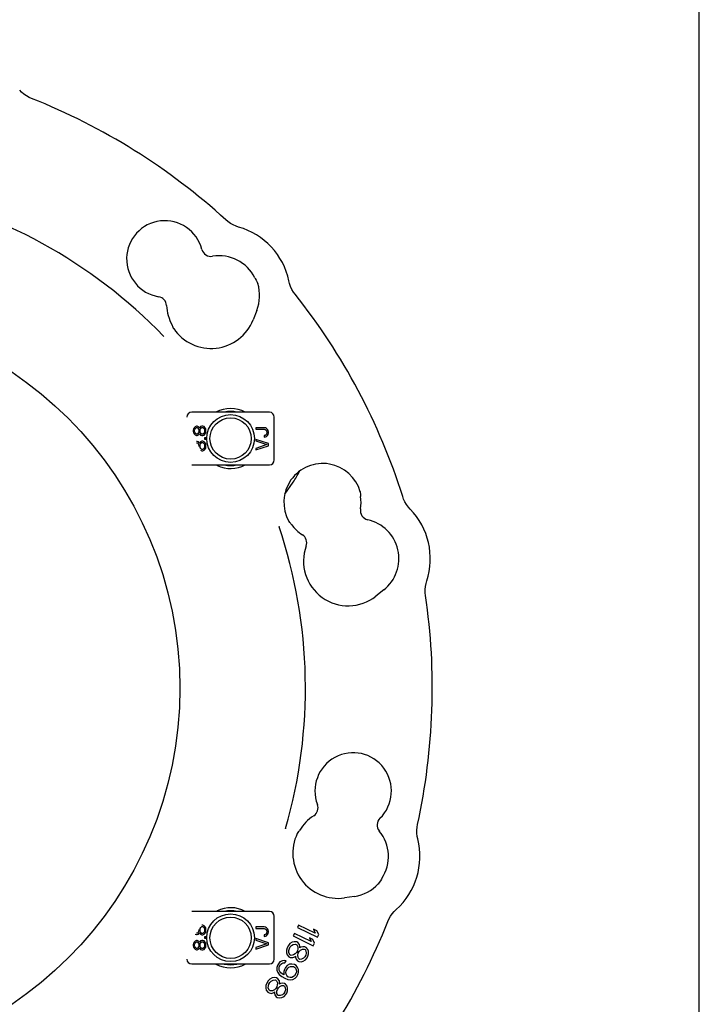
# Model space of a CAD drawing. Header units: inches. Extents: x 0 to 22, y 0 to 17.
# Tile 9 of 10: x 18.6 to 22, y 3.8 to 8.7. Entities that reach past the tile are written whole.
import ezdxf

# ---------------------------------------------------------------- set-up
doc = ezdxf.new("R2010")
doc.units = ezdxf.units.IN
doc.header["$LTSCALE"] = 1.21
doc.header["$MEASUREMENT"] = 0
doc.layers.get('0').update_dxf_attribs({"linetype": 'CONTINUOUS'})

msp = doc.modelspace()

# ---------------------------------------------------------------- linework, layer by layer
at = {"color": 7, "linetype": 'CONTINUOUS'}
for p, q in [((22, 0), (22, 17)), ((19.7981, 7.4363), (19.8, 7.4327)), ((19.8, 7.4329), (19.8, 7.4327)), ((19.8097, 7.4146), (19.8132, 7.4067)), ((19.8132, 7.4067), (19.8132, 7.4067)), ((19.8078, 7.2743), (19.7895, 7.228)), ((19.3919, 7.1956), (19.3918, 7.1957)), ((19.3977, 7.1814), (19.3959, 7.1855)), ((19.3977, 7.1814), (19.3977, 7.1814)), ((19.8711, 6.7703), (19.4853, 6.7703)), ((19.8947, 6.5341), (19.8947, 6.7467)), ((19.4945, 6.6876), (19.4931, 6.6811)), ((19.4931, 6.6811), (19.4931, 6.6758)), ((19.4985, 6.6942), (19.4945, 6.6876)), ((19.5025, 6.6981), (19.4985, 6.6942)), ((19.4998, 6.6811), (19.5012, 6.6863)), ((19.4998, 6.6758), (19.4998, 6.6811)), ((19.5012, 6.6863), (19.5052, 6.6916)), ((19.5092, 6.7008), (19.5025, 6.6981)), ((19.5052, 6.6916), (19.5092, 6.6942)), ((19.5132, 6.7008), (19.5092, 6.7008)), ((19.5092, 6.6942), (19.5119, 6.6942)), ((19.5119, 6.6942), (19.5159, 6.6916)), ((19.5186, 6.6981), (19.5132, 6.7008)), ((19.5159, 6.6916), (19.5199, 6.6863)), ((19.5226, 6.6942), (19.5186, 6.6981)), ((19.5199, 6.6863), (19.5213, 6.6811)), ((19.5213, 6.6811), (19.5213, 6.6758)), ((19.524, 6.6916), (19.5226, 6.6942)), ((19.5253, 6.6942), (19.524, 6.6916)), ((19.5293, 6.6994), (19.5253, 6.6942)), ((19.5266, 6.6811), (19.528, 6.6863)), ((19.5266, 6.6758), (19.5266, 6.6811)), ((19.528, 6.6863), (19.5307, 6.6916)), ((19.536, 6.7021), (19.5293, 6.6994)), ((19.5307, 6.6916), (19.536, 6.6955)), ((19.54, 6.7021), (19.536, 6.7021)), ((19.536, 6.6955), (19.54, 6.6955)), ((19.5467, 6.6994), (19.54, 6.7021)), ((19.54, 6.6955), (19.5454, 6.6916)), ((19.5454, 6.6916), (19.5481, 6.6863)), ((19.5508, 6.6955), (19.5467, 6.6994)), ((19.5481, 6.6863), (19.5494, 6.6811)), ((19.5494, 6.6811), (19.5494, 6.6758)), ((19.5548, 6.6889), (19.5508, 6.6955)), ((19.5561, 6.6824), (19.5548, 6.6889)), ((19.5561, 6.6745), (19.5561, 6.6824)), ((19.8441, 6.6939), (19.8026, 6.6939)), ((19.8026, 6.6939), (19.8026, 6.686)), ((19.8026, 6.686), (19.8441, 6.686)), ((19.8508, 6.6925), (19.8441, 6.6939)), ((19.8441, 6.686), (19.8495, 6.6847)), ((19.8495, 6.6847), (19.8535, 6.682)), ((19.8562, 6.6899), (19.8508, 6.6925)), ((19.8535, 6.682), (19.8562, 6.6781)), ((19.8616, 6.6847), (19.8562, 6.6899)), ((19.8642, 6.6794), (19.8616, 6.6847)), ((19.4931, 6.6758), (19.4945, 6.6693)), ((19.4945, 6.6693), (19.4985, 6.6627)), ((19.4985, 6.6627), (19.5025, 6.6588)), ((19.5012, 6.6706), (19.4998, 6.6758)), ((19.5052, 6.6653), (19.5012, 6.6706)), ((19.5025, 6.6588), (19.5092, 6.6561)), ((19.5092, 6.6627), (19.5052, 6.6653)), ((19.5119, 6.6627), (19.5092, 6.6627)), ((19.5092, 6.6561), (19.5132, 6.6561)), ((19.5159, 6.6653), (19.5119, 6.6627)), ((19.5132, 6.6561), (19.5186, 6.6588)), ((19.5199, 6.6706), (19.5159, 6.6653)), ((19.5186, 6.6588), (19.5226, 6.6627)), ((19.5213, 6.6758), (19.5199, 6.6706)), ((19.5226, 6.6627), (19.524, 6.6653)), ((19.524, 6.6653), (19.5253, 6.6627)), ((19.5253, 6.6627), (19.5293, 6.6574)), ((19.528, 6.6706), (19.5266, 6.6758)), ((19.5307, 6.6653), (19.528, 6.6706)), ((19.5293, 6.6574), (19.536, 6.6548)), ((19.536, 6.6614), (19.5307, 6.6653)), ((19.54, 6.6614), (19.536, 6.6614)), ((19.536, 6.6548), (19.54, 6.6548)), ((19.5454, 6.6653), (19.54, 6.6614)), ((19.54, 6.6548), (19.5467, 6.6574)), ((19.5481, 6.6706), (19.5454, 6.6653)), ((19.5467, 6.6574), (19.5508, 6.6614)), ((19.5494, 6.6758), (19.5481, 6.6706)), ((19.5561, 6.6443), (19.5494, 6.6443)), ((19.5494, 6.6443), (19.5494, 6.6378)), ((19.5494, 6.6378), (19.5561, 6.6378)), ((19.5508, 6.6614), (19.5548, 6.6679)), ((19.5548, 6.6679), (19.5561, 6.6745)), ((19.5561, 6.6378), (19.5561, 6.6443)), ((19.8656, 6.6151), (19.8026, 6.6361)), ((19.8026, 6.6361), (19.8026, 6.6282)), ((19.8495, 6.6558), (19.8441, 6.6545)), ((19.8441, 6.6545), (19.8441, 6.6466)), ((19.8441, 6.6466), (19.8508, 6.6479)), ((19.8535, 6.6584), (19.8495, 6.6558)), ((19.8508, 6.6479), (19.8562, 6.6505)), ((19.8562, 6.6624), (19.8535, 6.6584)), ((19.8562, 6.6781), (19.8575, 6.6729)), ((19.8575, 6.6676), (19.8562, 6.6624)), ((19.8562, 6.6505), (19.8616, 6.6558)), ((19.8575, 6.6729), (19.8575, 6.6676)), ((19.8616, 6.6558), (19.8642, 6.661)), ((19.8656, 6.6729), (19.8642, 6.6794)), ((19.8642, 6.661), (19.8656, 6.6676)), ((19.8656, 6.6676), (19.8656, 6.6729)), ((19.5132, 6.6259), (19.5092, 6.6259)), ((19.5092, 6.6194), (19.5119, 6.6194)), ((19.5119, 6.6194), (19.5159, 6.6168)), ((19.5186, 6.6233), (19.5132, 6.6259)), ((19.5159, 6.6168), (19.5199, 6.6115)), ((19.5226, 6.6194), (19.5186, 6.6233)), ((19.5199, 6.6115), (19.5213, 6.6063)), ((19.5213, 6.6063), (19.5213, 6.601)), ((19.524, 6.6168), (19.5226, 6.6194)), ((19.5253, 6.6194), (19.524, 6.6168)), ((19.5293, 6.6246), (19.5253, 6.6194)), ((19.5266, 6.6063), (19.528, 6.6115)), ((19.5266, 6.601), (19.5266, 6.6063)), ((19.528, 6.5958), (19.5266, 6.601)), ((19.528, 6.6115), (19.5307, 6.6168)), ((19.5307, 6.5905), (19.528, 6.5958)), ((19.536, 6.6273), (19.5293, 6.6246)), ((19.5307, 6.6168), (19.536, 6.6207)), ((19.536, 6.5866), (19.5307, 6.5905)), ((19.54, 6.6273), (19.536, 6.6273)), ((19.536, 6.6207), (19.54, 6.6207)), ((19.54, 6.5866), (19.536, 6.5866)), ((19.5467, 6.6246), (19.54, 6.6273)), ((19.54, 6.6207), (19.5454, 6.6168)), ((19.5454, 6.5905), (19.54, 6.5866)), ((19.5454, 6.6168), (19.5481, 6.6115)), ((19.5481, 6.5958), (19.5454, 6.5905)), ((19.5508, 6.6207), (19.5467, 6.6246)), ((19.5467, 6.5826), (19.5508, 6.5866)), ((19.5481, 6.6115), (19.5494, 6.6063)), ((19.5494, 6.601), (19.5481, 6.5958)), ((19.5494, 6.6063), (19.5494, 6.601)), ((19.5548, 6.6141), (19.5508, 6.6207)), ((19.5508, 6.5866), (19.5548, 6.5931)), ((19.5561, 6.6076), (19.5548, 6.6141)), ((19.5548, 6.5931), (19.5561, 6.5997)), ((19.5561, 6.5997), (19.5561, 6.6076)), ((19.8026, 6.6282), (19.8575, 6.6099)), ((19.8575, 6.6099), (19.8026, 6.5915)), ((19.8026, 6.5836), (19.8656, 6.6046)), ((19.8026, 6.5915), (19.8026, 6.5836)), ((19.8656, 6.6046), (19.8656, 6.6151)), ((19.5293, 6.5826), (19.536, 6.58)), ((19.536, 6.58), (19.54, 6.58)), ((19.54, 6.58), (19.5467, 6.5826)), ((19.4853, 6.5104), (19.8711, 6.5104)), ((19.9465, 6.3646), (19.9878, 6.4236)), ((20.32, 6.3781), (20.32, 6.3781)), ((20.3216, 6.3593), (20.3216, 6.3593)), ((19.9677, 6.2288), (19.9648, 6.2322)), ((19.9648, 6.2322), (19.9648, 6.2322)), ((19.9713, 6.2247), (19.9677, 6.2288)), ((19.9748, 6.2209), (19.9713, 6.2247)), ((19.9749, 6.2208), (19.9748, 6.2209)), ((20.437, 5.8905), (20.3979, 5.8596)), ((20.0065, 4.6813), (20.0092, 4.685)), ((20.0065, 4.6813), (20.0065, 4.6813)), ((20.0159, 4.6935), (20.0159, 4.6936)), ((20.4145, 4.4411), (20.4094, 4.4341)), ((20.4274, 4.462), (20.4253, 4.4585)), ((20.4254, 4.4587), (20.4253, 4.4586)), ((20.4094, 4.4341), (20.4094, 4.4341)), ((20.292, 4.3726), (20.2427, 4.3653)), ((19.8711, 4.2978), (19.4853, 4.2978)), ((19.8947, 4.0616), (19.8947, 4.2742)), ((19.5199, 4.1981), (19.5159, 4.1929)), ((19.5213, 4.2034), (19.5199, 4.1981)), ((19.5213, 4.2086), (19.5213, 4.2034)), ((19.5266, 4.2086), (19.528, 4.2139)), ((19.5266, 4.2034), (19.5266, 4.2086)), ((19.528, 4.1981), (19.5266, 4.2034)), ((19.528, 4.2139), (19.5307, 4.2191)), ((19.5307, 4.1929), (19.528, 4.1981)), ((19.5307, 4.2191), (19.536, 4.2231)), ((19.54, 4.2296), (19.536, 4.2296)), ((19.536, 4.2231), (19.54, 4.2231)), ((19.5467, 4.227), (19.54, 4.2296)), ((19.54, 4.2231), (19.5454, 4.2191)), ((19.5454, 4.2191), (19.5481, 4.2139)), ((19.5481, 4.1981), (19.5454, 4.1929)), ((19.5508, 4.2231), (19.5467, 4.227)), ((19.5481, 4.2139), (19.5494, 4.2086)), ((19.5494, 4.2034), (19.5481, 4.1981)), ((19.5494, 4.2086), (19.5494, 4.2034)), ((19.5548, 4.2165), (19.5508, 4.2231)), ((19.5508, 4.1889), (19.5548, 4.1955)), ((19.5561, 4.2099), (19.5548, 4.2165)), ((19.5548, 4.1955), (19.5561, 4.2021)), ((19.5561, 4.2021), (19.5561, 4.2099)), ((19.8441, 4.2214), (19.8026, 4.2214)), ((19.8026, 4.2214), (19.8026, 4.2135)), ((19.8026, 4.2135), (19.8441, 4.2135)), ((19.8508, 4.2201), (19.8441, 4.2214)), ((19.8441, 4.2135), (19.8495, 4.2122)), ((19.8495, 4.2122), (19.8535, 4.2096)), ((19.8562, 4.2175), (19.8508, 4.2201)), ((19.8535, 4.2096), (19.8562, 4.2057)), ((19.8616, 4.2122), (19.8562, 4.2175)), ((19.8562, 4.2057), (19.8575, 4.2004)), ((19.8575, 4.1952), (19.8562, 4.1899)), ((19.8575, 4.2004), (19.8575, 4.1952)), ((19.8642, 4.207), (19.8616, 4.2122)), ((19.8656, 4.2004), (19.8642, 4.207)), ((19.8642, 4.1886), (19.8656, 4.1952)), ((19.8656, 4.1952), (19.8656, 4.2004)), ((20.0148, 4.2304), (20.0089, 4.218)), ((20.0089, 4.218), (20.1086, 4.1708)), ((20.0975, 4.1913), (20.0148, 4.2304)), ((20.1055, 4.2027), (20.0886, 4.2108)), ((20.0886, 4.2108), (20.0975, 4.1913)), ((20.1145, 4.1833), (20.1055, 4.2027)), ((19.4985, 4.1469), (19.4945, 4.1404)), ((19.5025, 4.1509), (19.4985, 4.1469)), ((19.5025, 4.1863), (19.5092, 4.1837)), ((19.5092, 4.1535), (19.5025, 4.1509)), ((19.5052, 4.1443), (19.5092, 4.1469)), ((19.5119, 4.1903), (19.5092, 4.1903)), ((19.5092, 4.1837), (19.5132, 4.1837)), ((19.5132, 4.1535), (19.5092, 4.1535)), ((19.5092, 4.1469), (19.5119, 4.1469)), ((19.5159, 4.1929), (19.5119, 4.1903)), ((19.5119, 4.1469), (19.5159, 4.1443)), ((19.5132, 4.1837), (19.5186, 4.1863)), ((19.5186, 4.1509), (19.5132, 4.1535)), ((19.5186, 4.1863), (19.5226, 4.1903)), ((19.5226, 4.1469), (19.5186, 4.1509)), ((19.5226, 4.1903), (19.524, 4.1929)), ((19.524, 4.1443), (19.5226, 4.1469)), ((19.524, 4.1929), (19.5253, 4.1903)), ((19.5253, 4.1469), (19.524, 4.1443)), ((19.5253, 4.1903), (19.5293, 4.185)), ((19.5293, 4.1522), (19.5253, 4.1469)), ((19.5293, 4.185), (19.536, 4.1824)), ((19.536, 4.1548), (19.5293, 4.1522)), ((19.536, 4.1889), (19.5307, 4.1929)), ((19.5307, 4.1443), (19.536, 4.1483)), ((19.54, 4.1889), (19.536, 4.1889)), ((19.536, 4.1824), (19.54, 4.1824)), ((19.54, 4.1548), (19.536, 4.1548)), ((19.536, 4.1483), (19.54, 4.1483)), ((19.5454, 4.1929), (19.54, 4.1889)), ((19.54, 4.1824), (19.5467, 4.185)), ((19.5467, 4.1522), (19.54, 4.1548)), ((19.54, 4.1483), (19.5454, 4.1443)), ((19.5467, 4.185), (19.5508, 4.1889)), ((19.5508, 4.1483), (19.5467, 4.1522)), ((19.5561, 4.1719), (19.5494, 4.1719)), ((19.5494, 4.1719), (19.5494, 4.1653)), ((19.5494, 4.1653), (19.5561, 4.1653)), ((19.5548, 4.1417), (19.5508, 4.1483)), ((19.5561, 4.1653), (19.5561, 4.1719)), ((19.8656, 4.1427), (19.8026, 4.1637)), ((19.8026, 4.1637), (19.8026, 4.1558)), ((19.8026, 4.1558), (19.8575, 4.1374)), ((19.8495, 4.1834), (19.8441, 4.182)), ((19.8441, 4.182), (19.8441, 4.1742)), ((19.8441, 4.1742), (19.8508, 4.1755)), ((19.8535, 4.186), (19.8495, 4.1834)), ((19.8508, 4.1755), (19.8562, 4.1781)), ((19.8562, 4.1899), (19.8535, 4.186)), ((19.8562, 4.1781), (19.8616, 4.1834)), ((19.8616, 4.1834), (19.8642, 4.1886)), ((19.9836, 4.1457), (19.972, 4.1388)), ((19.9931, 4.1485), (19.9836, 4.1457)), ((19.9948, 4.1891), (19.9887, 4.1768)), ((19.9887, 4.1768), (20.0875, 4.1279)), ((20.0056, 4.1471), (19.9931, 4.1485)), ((20.0768, 4.1486), (19.9948, 4.1891)), ((20.0118, 4.1438), (20.0056, 4.1471)), ((20.085, 4.1599), (20.0682, 4.1682)), ((20.0682, 4.1682), (20.0768, 4.1486)), ((20.0936, 4.1403), (20.085, 4.1599)), ((20.1086, 4.1708), (20.1145, 4.1833)), ((19.4945, 4.1404), (19.4931, 4.1338)), ((19.4931, 4.1338), (19.4931, 4.1286)), ((19.4931, 4.1286), (19.4945, 4.122)), ((19.4945, 4.122), (19.4985, 4.1155)), ((19.4985, 4.1155), (19.5025, 4.1115)), ((19.4998, 4.1338), (19.5012, 4.1391)), ((19.4998, 4.1286), (19.4998, 4.1338)), ((19.5012, 4.1233), (19.4998, 4.1286)), ((19.5012, 4.1391), (19.5052, 4.1443)), ((19.5052, 4.1181), (19.5012, 4.1233)), ((19.5025, 4.1115), (19.5092, 4.1089)), ((19.5092, 4.1155), (19.5052, 4.1181)), ((19.5119, 4.1155), (19.5092, 4.1155)), ((19.5092, 4.1089), (19.5132, 4.1089)), ((19.5159, 4.1181), (19.5119, 4.1155)), ((19.5132, 4.1089), (19.5186, 4.1115)), ((19.5159, 4.1443), (19.5199, 4.1391)), ((19.5199, 4.1233), (19.5159, 4.1181)), ((19.5186, 4.1115), (19.5226, 4.1155)), ((19.5199, 4.1391), (19.5213, 4.1338)), ((19.5213, 4.1286), (19.5199, 4.1233)), ((19.5213, 4.1338), (19.5213, 4.1286)), ((19.5226, 4.1155), (19.524, 4.1181)), ((19.524, 4.1181), (19.5253, 4.1155)), ((19.5253, 4.1155), (19.5293, 4.1102)), ((19.5266, 4.1338), (19.528, 4.1391)), ((19.5266, 4.1286), (19.5266, 4.1338)), ((19.528, 4.1233), (19.5266, 4.1286)), ((19.528, 4.1391), (19.5307, 4.1443)), ((19.5307, 4.1181), (19.528, 4.1233)), ((19.5293, 4.1102), (19.536, 4.1076)), ((19.536, 4.1141), (19.5307, 4.1181)), ((19.54, 4.1141), (19.536, 4.1141)), ((19.536, 4.1076), (19.54, 4.1076)), ((19.5454, 4.1181), (19.54, 4.1141)), ((19.54, 4.1076), (19.5467, 4.1102)), ((19.5454, 4.1443), (19.5481, 4.1391)), ((19.5481, 4.1233), (19.5454, 4.1181)), ((19.5467, 4.1102), (19.5508, 4.1141)), ((19.5481, 4.1391), (19.5494, 4.1338)), ((19.5494, 4.1286), (19.5481, 4.1233)), ((19.5494, 4.1338), (19.5494, 4.1286)), ((19.5508, 4.1141), (19.5548, 4.1207)), ((19.5561, 4.1351), (19.5548, 4.1417)), ((19.5548, 4.1207), (19.5561, 4.1273)), ((19.5561, 4.1273), (19.5561, 4.1351)), ((19.8575, 4.1374), (19.8026, 4.1191)), ((19.8026, 4.1112), (19.8656, 4.1322)), ((19.8026, 4.1191), (19.8026, 4.1112)), ((19.8656, 4.1322), (19.8656, 4.1427)), ((19.9582, 4.1176), (19.9549, 4.1063)), ((19.9549, 4.1063), (19.9557, 4.0929)), ((19.9646, 4.1298), (19.9582, 4.1176)), ((19.972, 4.1388), (19.9646, 4.1298)), ((19.9672, 4.0946), (19.9674, 4.1049)), ((19.9674, 4.1049), (19.9696, 4.1141)), ((19.9696, 4.1141), (19.9739, 4.1223)), ((19.9739, 4.1223), (19.9803, 4.1293)), ((19.9803, 4.1293), (19.9887, 4.1352)), ((19.9887, 4.1352), (20.0002, 4.1369)), ((20.0002, 4.1369), (20.0064, 4.1336)), ((20.0091, 4.1036), (20.0049, 4.0955)), ((20.0064, 4.1336), (20.0115, 4.1232)), ((20.0114, 4.1129), (20.0091, 4.1036)), ((20.0115, 4.1232), (20.0114, 4.1129)), ((20.02, 4.1343), (20.0118, 4.1438)), ((20.0132, 4.0911), (20.0174, 4.0993)), ((20.0174, 4.0993), (20.0238, 4.1063)), ((20.0219, 4.1228), (20.02, 4.1343)), ((20.0219, 4.1177), (20.0219, 4.1228)), ((20.0261, 4.1207), (20.0219, 4.1177)), ((20.0238, 4.1063), (20.0343, 4.1111)), ((20.0355, 4.1235), (20.0261, 4.1207)), ((20.0343, 4.1111), (20.0427, 4.1119)), ((20.046, 4.1231), (20.0355, 4.1235)), ((20.0427, 4.1119), (20.0468, 4.1097)), ((20.0522, 4.1199), (20.046, 4.1231)), ((20.0468, 4.1097), (20.0509, 4.1024)), ((20.0509, 4.1024), (20.0528, 4.0909)), ((20.0604, 4.1103), (20.0522, 4.1199)), ((20.0634, 4.1009), (20.0604, 4.1103)), ((20.0643, 4.0875), (20.0634, 4.1009)), ((20.0875, 4.1279), (20.0936, 4.1403)), ((19.9226, 4.048), (19.9148, 4.0392)), ((19.9344, 4.0544), (19.9226, 4.048)), ((19.946, 4.0557), (19.9344, 4.0544)), ((19.9532, 4.0542), (19.946, 4.0557)), ((19.9475, 4.0442), (19.9532, 4.0542)), ((19.9557, 4.0929), (19.9587, 4.0835)), ((19.9587, 4.0835), (19.967, 4.074)), ((19.967, 4.074), (19.9732, 4.0707)), ((19.9723, 4.0841), (19.9672, 4.0946)), ((19.9785, 4.0808), (19.9723, 4.0841)), ((19.9732, 4.0707), (19.9857, 4.0693)), ((19.9901, 4.0826), (19.9785, 4.0808)), ((19.9857, 4.0693), (19.9962, 4.0741)), ((19.9985, 4.0885), (19.9901, 4.0826)), ((19.9962, 4.0741), (20.0004, 4.0771)), ((20.0049, 4.0955), (19.9985, 4.0885)), ((20.0004, 4.0771), (20.0004, 4.0719)), ((20.0004, 4.0719), (20.0034, 4.0625)), ((20.0034, 4.0625), (20.0095, 4.0541)), ((20.0095, 4.0541), (20.0157, 4.0508)), ((20.0109, 4.0819), (20.0132, 4.0911)), ((20.0129, 4.0705), (20.0109, 4.0819)), ((20.0169, 4.0632), (20.0129, 4.0705)), ((20.0157, 4.0508), (20.0282, 4.0494)), ((20.0211, 4.061), (20.0169, 4.0632)), ((20.0295, 4.0617), (20.0211, 4.061)), ((20.0282, 4.0494), (20.0377, 4.0522)), ((20.04, 4.0666), (20.0295, 4.0617)), ((20.0377, 4.0522), (20.0493, 4.0591)), ((20.0463, 4.0736), (20.04, 4.0666)), ((20.0506, 4.0817), (20.0463, 4.0736)), ((20.0493, 4.0591), (20.0567, 4.0681)), ((20.0528, 4.0909), (20.0506, 4.0817)), ((20.0567, 4.0681), (20.061, 4.0762)), ((20.061, 4.0762), (20.0643, 4.0875)), ((19.4853, 4.038), (19.8711, 4.038)), ((19.9103, 4.0312), (19.9066, 4.0201)), ((19.9066, 4.0201), (19.9069, 4.0066)), ((19.9069, 4.0066), (19.9116, 3.996)), ((19.9148, 4.0392), (19.9103, 4.0312)), ((19.9179, 4.0162), (19.9193, 4.0234)), ((19.9185, 4.0079), (19.9179, 4.0162)), ((19.9223, 4.0004), (19.9185, 4.0079)), ((19.9193, 4.0234), (19.9261, 4.0353)), ((19.9272, 3.9949), (19.9223, 4.0004)), ((19.9261, 4.0353), (19.9316, 4.0401)), ((19.9316, 4.0401), (19.9391, 4.0437)), ((19.9391, 4.0437), (19.9475, 4.0442)), ((19.9448, 4.0113), (19.9411, 4.0002)), ((19.9411, 4.0002), (19.9424, 3.9836)), ((19.9505, 4.0213), (19.9448, 4.0113)), ((19.9583, 4.03), (19.9505, 4.0213)), ((19.9524, 3.9963), (19.9538, 4.0035)), ((19.9538, 4.0035), (19.9618, 4.0174)), ((19.9701, 4.0365), (19.9583, 4.03)), ((19.9618, 4.0174), (19.9673, 4.0222)), ((19.9673, 4.0222), (19.9748, 4.0258)), ((19.9817, 4.0378), (19.9701, 4.0365)), ((19.9748, 4.0258), (19.9832, 4.0263)), ((19.9942, 4.0359), (19.9817, 4.0378)), ((19.9832, 4.0263), (19.9905, 4.0248)), ((19.9905, 4.0248), (19.9945, 4.0224)), ((20.0023, 4.0312), (19.9942, 4.0359)), ((19.9945, 4.0224), (19.9995, 4.0169)), ((19.9995, 4.0169), (20.0033, 4.0094)), ((20.0102, 4.0214), (20.0023, 4.0312)), ((20.0039, 4.0011), (20.0025, 3.994)), ((20.0033, 4.0094), (20.0039, 4.0011)), ((20.0148, 4.0107), (20.0102, 4.0214)), ((20.0152, 3.9973), (20.0148, 4.0107)), ((19.8642, 3.9544), (19.8568, 3.9428)), ((19.8722, 3.9629), (19.8642, 3.9544)), ((19.8843, 3.9689), (19.8722, 3.9629)), ((19.8729, 3.9463), (19.8797, 3.9528)), ((19.8797, 3.9528), (19.8886, 3.9581)), ((19.8939, 3.971), (19.8843, 3.9689)), ((19.8886, 3.9581), (19.9002, 3.959)), ((19.9063, 3.9687), (19.8939, 3.971)), ((19.9002, 3.959), (19.9062, 3.9552)), ((19.9062, 3.9552), (19.9105, 3.9444)), ((19.9123, 3.965), (19.9063, 3.9687)), ((19.9116, 3.996), (19.9195, 3.9862)), ((19.9198, 3.9548), (19.9123, 3.965)), ((19.9195, 3.9862), (19.9326, 3.976)), ((19.9208, 3.9433), (19.9198, 3.9548)), ((19.9383, 3.9859), (19.9272, 3.9949)), ((19.9326, 3.976), (19.9468, 3.9678)), ((19.9424, 3.9836), (19.9383, 3.9859)), ((19.9468, 3.9678), (19.9621, 3.9616)), ((19.953, 3.988), (19.9524, 3.9963)), ((19.9568, 3.9805), (19.953, 3.988)), ((19.9618, 3.975), (19.9568, 3.9805)), ((19.9659, 3.9727), (19.9618, 3.975)), ((19.9621, 3.9616), (19.9746, 3.9597)), ((19.9731, 3.9712), (19.9659, 3.9727)), ((19.9815, 3.9716), (19.9731, 3.9712)), ((19.9746, 3.9597), (19.9862, 3.961)), ((19.989, 3.9753), (19.9815, 3.9716)), ((19.9862, 3.961), (19.998, 3.9674)), ((19.9945, 3.9801), (19.989, 3.9753)), ((20.0025, 3.994), (19.9945, 3.9801)), ((19.998, 3.9674), (20.0058, 3.9762)), ((20.0058, 3.9762), (20.0115, 3.9861)), ((20.0115, 3.9861), (20.0152, 3.9973)), ((19.8527, 3.9318), (19.8526, 3.9183)), ((19.8526, 3.9183), (19.8549, 3.9087)), ((19.8568, 3.9428), (19.8527, 3.9318)), ((19.8549, 3.9087), (19.8624, 3.8986)), ((19.8642, 3.9192), (19.8651, 3.9295)), ((19.8685, 3.9084), (19.8642, 3.9192)), ((19.8651, 3.9295), (19.868, 3.9385)), ((19.868, 3.9385), (19.8729, 3.9463)), ((19.8745, 3.9046), (19.8685, 3.9084)), ((19.8861, 3.9055), (19.8745, 3.9046)), ((19.8949, 3.9108), (19.8861, 3.9055)), ((19.9018, 3.9173), (19.8949, 3.9108)), ((19.9067, 3.9251), (19.9018, 3.9173)), ((19.9095, 3.9341), (19.9067, 3.9251)), ((19.9068, 3.9033), (19.9097, 3.9123)), ((19.9079, 3.8918), (19.9068, 3.9033)), ((19.9105, 3.9444), (19.9095, 3.9341)), ((19.9097, 3.9123), (19.9146, 3.9201)), ((19.9146, 3.9201), (19.9215, 3.9267)), ((19.9204, 3.9382), (19.9208, 3.9433)), ((19.9248, 3.9408), (19.9204, 3.9382)), ((19.9215, 3.9267), (19.9323, 3.9307)), ((19.9344, 3.9429), (19.9248, 3.9408)), ((19.9323, 3.9307), (19.9407, 3.9309)), ((19.9448, 3.9418), (19.9344, 3.9429)), ((19.9407, 3.9309), (19.9447, 3.9284)), ((19.9447, 3.9284), (19.9482, 3.9207)), ((19.9508, 3.9381), (19.9448, 3.9418)), ((19.9493, 3.9092), (19.9464, 3.9002)), ((19.9482, 3.9207), (19.9493, 3.9092)), ((19.9583, 3.928), (19.9508, 3.9381)), ((19.9564, 3.894), (19.9605, 3.905)), ((19.9606, 3.9184), (19.9583, 3.928)), ((19.9605, 3.905), (19.9606, 3.9184)), ((19.8624, 3.8986), (19.8684, 3.8949)), ((19.8684, 3.8949), (19.8807, 3.8926)), ((19.8807, 3.8926), (19.8916, 3.8966)), ((19.8916, 3.8966), (19.896, 3.8993)), ((19.896, 3.8993), (19.8956, 3.8941)), ((19.8956, 3.8941), (19.8979, 3.8845)), ((19.8979, 3.8845), (19.9034, 3.8757)), ((19.9034, 3.8757), (19.9093, 3.8719)), ((19.9115, 3.8842), (19.9079, 3.8918)), ((19.9093, 3.8719), (19.9217, 3.8696)), ((19.9154, 3.8817), (19.9115, 3.8842)), ((19.9238, 3.8818), (19.9154, 3.8817)), ((19.9217, 3.8696), (19.9313, 3.8717)), ((19.9347, 3.8859), (19.9238, 3.8818)), ((19.9313, 3.8717), (19.9434, 3.8777)), ((19.9415, 3.8924), (19.9347, 3.8859)), ((19.9464, 3.9002), (19.9415, 3.8924)), ((19.9434, 3.8777), (19.9515, 3.8862)), ((19.9515, 3.8862), (19.9564, 3.894))]:
    msp.add_line(p, q, dxfattribs=at)
for points in [[(18.6926, 8.3242), (18.6806, 8.3295), (18.6671, 8.3371), (18.6544, 8.3459), (18.6426, 8.3559), (18.6333, 8.3655)], [(19.718, 7.6877), (19.7056, 7.6918), (19.6914, 7.6979), (19.6778, 7.7055), (19.6651, 7.7143), (19.6549, 7.7228)], [(19.8, 7.4329), (19.805, 7.424), (19.8097, 7.4146)], [(19.9978, 7.3552), (19.99, 7.3658), (19.9821, 7.3791), (19.9756, 7.3931), (19.9704, 7.4077), (19.9671, 7.4206)], [(19.3918, 7.1957), (19.3907, 7.1985), (19.3888, 7.2022)], [(19.3959, 7.1855), (19.3938, 7.1907), (19.3919, 7.1956)], [(19.612, 6.507), (19.6085, 6.5088), (19.6058, 6.5104)], [(20.32, 6.3781), (20.3207, 6.3728), (20.3213, 6.3659)], [(20.3213, 6.3659), (20.3217, 6.358), (20.3222, 6.3536)], [(20.5676, 6.2912), (20.5588, 6.301), (20.5496, 6.3134), (20.5417, 6.3267), (20.5351, 6.3407), (20.5305, 6.3532)], [(19.9794, 6.2153), (19.9771, 6.2183), (19.9749, 6.2208)], [(20.6436, 5.8634), (20.6422, 5.8765), (20.642, 5.8919), (20.6433, 5.9073), (20.6461, 5.9225), (20.6497, 5.9354)], [(20.0092, 4.685), (20.0126, 4.6894), (20.0159, 4.6935)], [(20.0159, 4.6936), (20.0178, 4.696), (20.0201, 4.6995)], [(20.6051, 4.6571), (20.6024, 4.6699), (20.6007, 4.6853), (20.6004, 4.7007), (20.6017, 4.7162), (20.604, 4.7293)], [(20.4254, 4.4587), (20.4202, 4.4499), (20.4145, 4.4411)], [(19.6058, 4.2978), (19.6083, 4.2993), (19.612, 4.3013)], [(20.457, 4.2486), (20.4624, 4.2605), (20.4699, 4.274), (20.4787, 4.2867), (20.4888, 4.2985), (20.4983, 4.3078)]]:
    msp.add_lwpolyline(points, dxfattribs=at)
for centre, radius in [((17.537, 5.4041), 1.8898), ((19.6782, 6.6404), 0.1181), ((19.6782, 6.6404), 0.1024), ((19.6782, 4.1679), 0.1181), ((19.6782, 4.1679), 0.1024)]:
    msp.add_circle(centre, radius, dxfattribs=at)
for centre, radius, start, end in [((17.537, 5.4041), 3.1404, 47.5907, 68.4093), ((17.537, 5.4041), 2.5118, 43.9407, 78.5594), ((19.3524, 7.5297), 0.1894, 14.494, 260.6429), ((19.6216, 7.3481), 0.353, 11.848, 74.152), ((19.5811, 7.5888), 0.0468, 194.494, 279.5643), ((19.6216, 7.3481), 0.1973, 26.5549, 99.5643), ((19.6216, 7.3481), 0.2003, 338.3769, 17.2033), ((19.314, 7.2966), 0.0468, 2.9776, 80.6429), ((17.537, 5.4041), 3.1404, 17.5907, 38.4093), ((19.5813, 7.3105), 0.2209, 182.9776, 209.3509), ((19.5813, 7.3105), 0.2239, 214.2642, 338.3769), ((19.6782, 6.6404), 0.1489, 60.8828, 119.1371), ((19.4853, 6.7467), 0.0236, 90, 180), ((19.6782, 6.6404), 0.1339, 76.3884, 103.6116), ((19.6782, 6.6404), 0.1331, 79.5665, 100.4335), ((19.8711, 6.7467), 0.0236, 0, 90), ((19.6782, 6.6404), 0.1489, 243.6027, 299.0761), ((19.6782, 6.6404), 0.1339, 256.3884, 283.6116), ((19.6782, 6.6404), 0.1331, 259.5665, 280.4335), ((19.8711, 6.5341), 0.0236, 270, 360), ((20.1348, 6.3241), 0.1927, 15.7267, 209.3645), ((19.6782, 6.6404), 0.378, 325, 334.5028), ((20.1348, 6.3241), 0.1897, 350.1236, 8.9479), ((20.3675, 6.2836), 0.0466, 170.1236, 257.4085), ((20.3143, 6.0453), 0.353, 341.848, 44.152), ((17.537, 5.4041), 2.5118, 343.9407, 18.5594), ((20.1348, 6.3241), 0.1897, 214.9902, 237.7985), ((20.3143, 6.0453), 0.1975, 308.3769, 77.4085), ((20.0089, 6.1242), 0.0466, 340.0704, 57.7985), ((20.2606, 6.0329), 0.2212, 160.0704, 308.3769), ((17.537, 5.4041), 3.1404, 347.5907, 8.4093), ((20.2854, 4.8947), 0.1894, 314.494, 200.6429), ((20.0644, 4.8115), 0.0468, 302.9776, 20.6429), ((20.2101, 4.5869), 0.2209, 122.9776, 149.3509), ((20.451, 4.7262), 0.0468, 134.494, 219.5643), ((20.2101, 4.5869), 0.2239, 154.2642, 278.3769), ((20.2628, 4.5708), 0.1973, 326.5549, 39.5643), ((20.2628, 4.5708), 0.353, 311.848, 14.152), ((20.2628, 4.5708), 0.2003, 278.3769, 317.2033), ((19.6782, 4.1679), 0.1489, 60.9239, 116.3973), ((19.6782, 4.1679), 0.1339, 76.3884, 103.6116), ((19.6782, 4.1679), 0.1331, 79.5665, 100.4335), ((19.8711, 4.2742), 0.0236, 0, 90), ((17.537, 5.4041), 3.1404, 317.5907, 338.4093), ((19.4853, 4.0616), 0.0236, 180, 270), ((19.8711, 4.0616), 0.0236, 270, 360), ((19.6782, 4.1679), 0.1489, 240.8629, 299.1172), ((19.6782, 4.1679), 0.1339, 256.3884, 283.6116), ((19.6782, 4.1679), 0.1331, 259.5665, 280.4335)]:
    msp.add_arc(centre, radius, start, end, dxfattribs=at)
for points, start_tangent, end_tangent in [([(19.3456, 7.1471), (19.3463, 7.1464), (19.3469, 7.1458)], (0.00132, -0.001369), (0.001317, -0.001371)), ([(19.9176, 6.2054), (19.9179, 6.2045), (19.9182, 6.2036)], (0.000607, -0.001802), (0.000605, -0.001803)), ([(19.9508, 4.7093), (19.9505, 4.7084), (19.9502, 4.7075)], (-0.000525, -0.001827), (-0.000528, -0.001826))]:
    msp.add_spline(points, degree=3, dxfattribs=dict(at, start_tangent=start_tangent, end_tangent=end_tangent))

doc.saveas('drawing.dxf')
